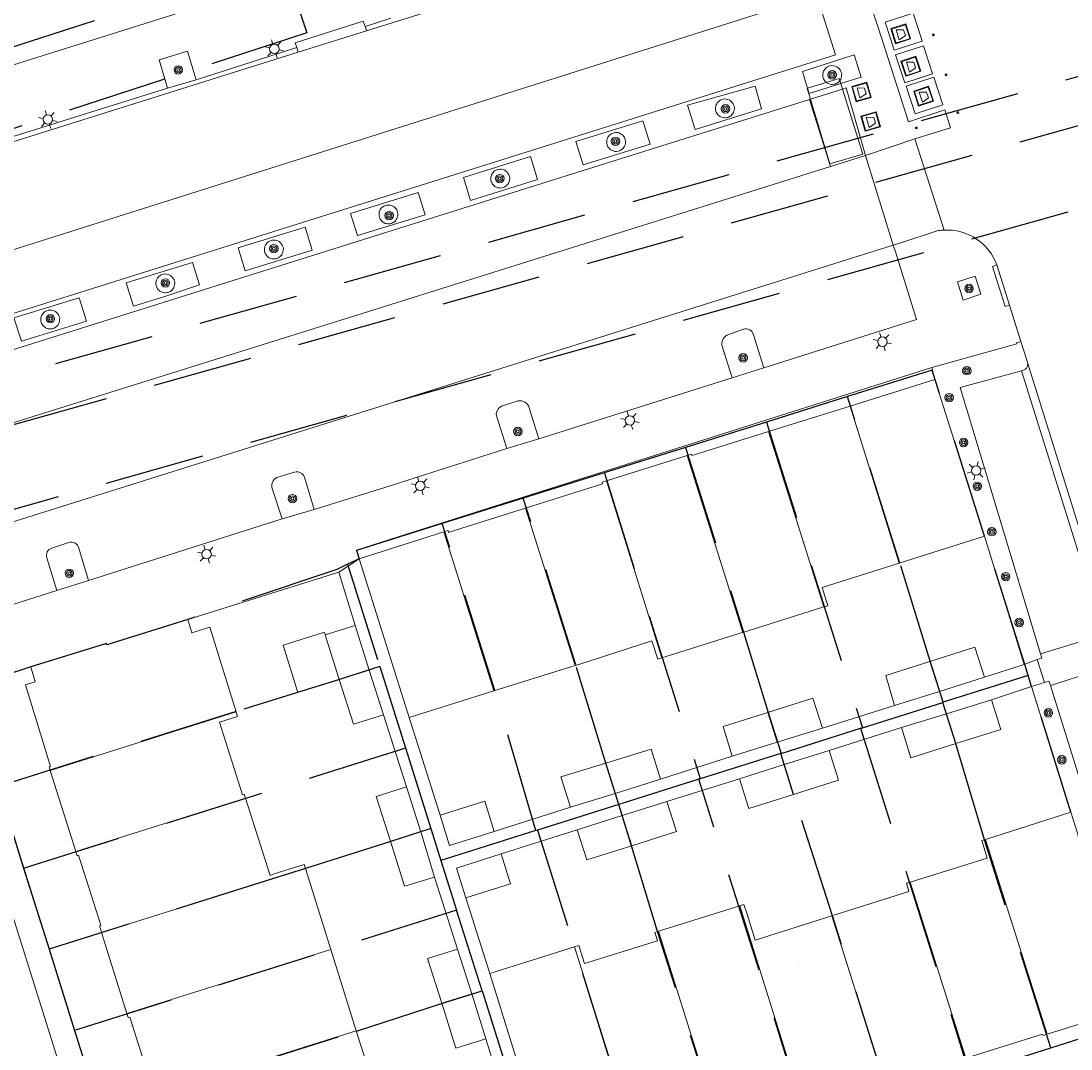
# Model space of a CAD drawing. Header units: metres. Extents: x 89872 to 94585, y 463299 to 469000.
# Tile 158 of 230: x 90868 to 90935, y 465911 to 465976. Entities that reach past the tile are written whole.
import ezdxf
from ezdxf.enums import TextEntityAlignment as Align

# ---------------------------------------------------------------- set-up
doc = ezdxf.new("R2010")
doc.units = ezdxf.units.M
doc.linetypes.add('HIDDEN', pattern=[9.525, 6.35, -3.175])
doc.layers.get('0').update_dxf_attribs({"linetype": 'CONTINUOUS'})
for name, color, linetype, lineweight in [('B-WE-GR-BEPLANTING_CULTUUR-G', 251, 'CONTINUOUS', 13), ('B-WE-GR-BOOM-S', 251, 'CONTINUOUS', 13), ('B-WE-IE-MEUBILAIR_WEGMEUBILAIR_ONDERGRONDSE_CONTAINER-S', 251, 'CONTINUOUS', 13), ('B-WE-IE-MEUBILAIR_WEGMEUBILAIR_PAAL-G', 251, 'CONTINUOUS', 13), ('B-WE-IE-TERREINAFSCHEIDING-G', 251, 'CONTINUOUS', 13), ('B-WE-KL-ET_LS_OV_LICHTMAST-S', 251, 'CONTINUOUS', 13), ('B-WE-OG-TOPOGRAFIE_BEBOUWING-GV', 251, 'CONTINUOUS', 13), ('B-WE-OG-TOPOGRAFIE_BEBOUWING_LUIFEL-GV', 251, 'CONTINUOUS', 13), ('B-WE-OG-TOPOGRAFIE_HUISNUMMER-T25', 251, 'CONTINUOUS', 13), ('B-WE-VH-KANTOPSLUITING_AFVALPLAATS-G', 251, 'CONTINUOUS', 13), ('B-WE-VH-VERHARDING-GV', 251, 'CONTINUOUS', 13), ('Percelen', 10, 'HIDDEN', 25)]:
    doc.layers.add(name, color=color, linetype=linetype, lineweight=lineweight)
doc.styles.get("Standard").update_dxf_attribs({"font": 'isocp.shx'})

# ---------------------------------------------------------------- blocks, each defined once
blk = doc.blocks.new('Q_LICHTMAST')
for points in [[(-0.26, 0.15), (-0.52, 0.3)], [(0, 0.3), (0, 0.6)], [(0.26, 0.15), (0.52, 0.3)], [(-0.26, -0.15), (-0.52, -0.3)], [(0, -0.3), (0, -0.6)], [(0.26, -0.15), (0.52, -0.3)]]:
    blk.add_lwpolyline(points)
blk.add_circle((0, 0), 0.3)
blk = doc.blocks.new('Q_CONTAINER')
for points in [[(-0.5, 0.5), (0.5, 0.5), (0.5, -0.5), (-0.5, -0.5)], [(-0.336, 0.197), (0.331, 0.197), (0.19, -0.251), (-0.196, -0.251)]]:
    blk.add_lwpolyline(points, close=True)
blk.add_lwpolyline([(-0.442, 0.464), (0.438, 0.464, -0.414214), (0.459, 0.442), (0.459, -0.437, -0.414214), (0.438, -0.459), (-0.442, -0.459, -0.414214), (-0.463, -0.437), (-0.463, 0.442), (-0.463, 0.444), (-0.463, 0.446), (-0.463, 0.448), (-0.462, 0.45), (-0.461, 0.451), (-0.46, 0.453), (-0.459, 0.455), (-0.458, 0.456), (-0.457, 0.457), (-0.456, 0.459), (-0.454, 0.46), (-0.453, 0.461), (-0.451, 0.462), (-0.449, 0.462), (-0.447, 0.463), (-0.446, 0.463), (-0.444, 0.464), (-0.442, 0.464)], format="xyb")
blk = doc.blocks.new('Q_AFVAL_APART_PLAATS')
for points in [[(-0.5, 0.5), (0.5, 0.5), (0.5, -0.5), (-0.5, -0.5)], [(-0.336, 0.197), (0.331, 0.197), (0.19, -0.251), (-0.196, -0.251)]]:
    blk.add_lwpolyline(points, close=True)
blk.add_lwpolyline([(-0.442, 0.464), (0.438, 0.464, -0.414214), (0.459, 0.442), (0.459, -0.437, -0.414214), (0.438, -0.459), (-0.442, -0.459, -0.414214), (-0.463, -0.437), (-0.463, 0.442, -0.414214), (-0.442, 0.464)], format="xyb")
blk = doc.blocks.new('Q_PAAL_STEEN')
for points in [[(-0.5, 0.5), (0.5, 0.5), (0.5, -0.5), (-0.5, -0.5)], [(-0.08, 0.33), (0.07, 0.33), (0.07, -0.33), (-0.08, -0.33)]]:
    blk.add_lwpolyline(points, close=True)
blk.add_lwpolyline([(-0.44, 0.46), (0.44, 0.46, -0.414214), (0.46, 0.44), (0.46, -0.44, -0.414214), (0.44, -0.46), (-0.44, -0.46, -0.414214), (-0.46, -0.44), (-0.46, 0.44), (-0.46, 0.44), (-0.46, 0.45), (-0.46, 0.45), (-0.46, 0.45), (-0.46, 0.45), (-0.46, 0.45), (-0.46, 0.45), (-0.46, 0.46), (-0.46, 0.46), (-0.46, 0.46), (-0.45, 0.46), (-0.45, 0.46), (-0.45, 0.46), (-0.45, 0.46), (-0.45, 0.46), (-0.45, 0.46), (-0.44, 0.46), (-0.44, 0.46)], format="xyb")
blk = doc.blocks.new('Q_PAALTJE')
at = {"xscale": 0.1, "yscale": 0.1, "zscale": 0.01}
blk.add_blockref('Q_PAAL_STEEN', (0, 0), dxfattribs=at)
blk = doc.blocks.new('Q_BOOM')
for radius in [0.27, 0.18, 0.09]:
    blk.add_circle((0, 0), radius)

msp = doc.modelspace()

# ---------------------------------------------------------------- linework, layer by layer
at = {"layer": 'B-WE-GR-BEPLANTING_CULTUUR-G'}
for p, q in [((90929.393, 465943.437), (90931.924, 465935.295)), ((90934.895, 465925.905), (90932.398, 465933.889))]:
    msp.add_line(p, q, dxfattribs=at)
at = {"layer": 'B-WE-IE-TERREINAFSCHEIDING-G'}
for p, q in [((90879.284, 465972.44), (90877.474, 465971.919)), ((90926.056, 465954.169), (90926.252, 465953.404))]:
    msp.add_line(p, q, dxfattribs=at)
for points in [[(90919.419, 465973.264), (90919.365, 465973.229), (90919.315, 465973.188), (90919.263, 465973.135), (90919.23, 465973.092), (90919.199, 465973.044), (90919.172, 465972.991), (90919.155, 465972.948), (90919.138, 465972.893), (90919.125, 465972.829), (90919.12, 465972.767), (90919.121, 465972.693), (90919.13, 465972.632), (90919.15, 465972.554), (90919.172, 465972.498), (90919.2, 465972.443), (90919.229, 465972.398), (90919.275, 465972.342), (90919.327, 465972.291), (90919.346, 465972.276)], [(90920.203, 465972.392), (90920.219, 465972.413), (90920.259, 465972.482), (90920.293, 465972.571), (90920.312, 465972.653), (90920.319, 465972.745), (90920.323, 465972.809), (90920.302, 465972.886), (90920.274, 465972.973), (90920.246, 465973.031), (90920.205, 465973.096), (90920.145, 465973.168), (90920.077, 465973.226), (90920.005, 465973.272), (90919.905, 465973.315), (90919.805, 465973.338), (90919.685, 465973.344), (90919.596, 465973.332), (90919.502, 465973.304), (90919.419, 465973.264)], [(90919.346, 465972.276), (90919.381, 465972.249), (90919.419, 465972.225), (90919.471, 465972.198), (90919.527, 465972.176), (90919.591, 465972.158), (90919.662, 465972.147), (90919.741, 465972.145), (90919.84, 465972.157), (90919.904, 465972.174), (90919.977, 465972.203), (90920.04, 465972.237), (90920.12, 465972.298), (90920.168, 465972.346), (90920.203, 465972.392)], [(90912.6, 465971.146), (90912.546, 465971.111), (90912.496, 465971.07), (90912.444, 465971.017), (90912.411, 465970.974), (90912.38, 465970.926), (90912.353, 465970.873), (90912.336, 465970.83), (90912.318, 465970.775), (90912.306, 465970.711), (90912.3, 465970.649), (90912.302, 465970.575), (90912.311, 465970.514), (90912.331, 465970.436), (90912.353, 465970.38), (90912.381, 465970.325), (90912.41, 465970.28), (90912.455, 465970.224), (90912.507, 465970.173), (90912.561, 465970.131), (90912.6, 465970.107), (90912.651, 465970.08), (90912.708, 465970.058), (90912.772, 465970.041), (90912.843, 465970.029), (90912.922, 465970.027), (90913.021, 465970.039), (90913.085, 465970.056), (90913.157, 465970.085), (90913.221, 465970.12), (90913.3, 465970.18), (90913.348, 465970.228), (90913.4, 465970.295), (90913.439, 465970.364), (90913.474, 465970.453), (90913.493, 465970.535), (90913.5, 465970.627), (90913.504, 465970.691), (90913.483, 465970.768), (90913.455, 465970.855), (90913.427, 465970.913), (90913.386, 465970.978), (90913.325, 465971.05), (90913.258, 465971.108), (90913.186, 465971.154), (90913.086, 465971.197), (90912.985, 465971.221), (90912.865, 465971.226), (90912.777, 465971.214), (90912.683, 465971.186), (90912.6, 465971.146)], [(90905.684, 465969.012), (90905.63, 465968.977), (90905.581, 465968.936), (90905.529, 465968.883), (90905.495, 465968.84), (90905.465, 465968.792), (90905.437, 465968.739), (90905.42, 465968.696), (90905.403, 465968.641), (90905.39, 465968.577), (90905.385, 465968.515), (90905.387, 465968.441), (90905.395, 465968.38), (90905.416, 465968.302), (90905.437, 465968.246), (90905.466, 465968.191), (90905.495, 465968.146), (90905.54, 465968.09), (90905.592, 465968.039), (90905.646, 465967.997), (90905.684, 465967.973), (90905.736, 465967.946), (90905.792, 465967.924), (90905.856, 465967.907), (90905.927, 465967.895), (90906.007, 465967.893), (90906.105, 465967.905), (90906.169, 465967.922), (90906.242, 465967.951), (90906.305, 465967.985), (90906.385, 465968.046), (90906.433, 465968.094), (90906.484, 465968.161), (90906.524, 465968.23), (90906.559, 465968.319), (90906.577, 465968.401), (90906.584, 465968.493), (90906.589, 465968.557), (90906.568, 465968.634), (90906.539, 465968.721), (90906.512, 465968.779), (90906.471, 465968.844), (90906.41, 465968.916), (90906.342, 465968.974), (90906.27, 465969.02), (90906.17, 465969.063), (90906.07, 465969.086), (90905.95, 465969.092), (90905.861, 465969.08), (90905.767, 465969.052), (90905.684, 465969.012)], [(90898.32, 465966.686), (90898.266, 465966.65), (90898.216, 465966.61), (90898.164, 465966.556), (90898.13, 465966.513), (90898.1, 465966.466), (90898.073, 465966.412), (90898.055, 465966.37), (90898.038, 465966.314), (90898.026, 465966.25), (90898.02, 465966.189), (90898.022, 465966.115), (90898.031, 465966.053), (90898.051, 465965.976), (90898.073, 465965.92), (90898.101, 465965.865), (90898.13, 465965.819), (90898.175, 465965.763), (90898.227, 465965.712), (90898.281, 465965.671), (90898.32, 465965.646), (90898.371, 465965.62), (90898.427, 465965.598), (90898.491, 465965.58), (90898.563, 465965.569), (90898.642, 465965.566), (90898.74, 465965.578), (90898.804, 465965.595), (90898.877, 465965.624), (90898.94, 465965.659), (90899.02, 465965.719), (90899.068, 465965.767), (90899.12, 465965.834), (90899.159, 465965.903), (90899.194, 465965.992), (90899.213, 465966.074), (90899.22, 465966.166), (90899.224, 465966.23), (90899.203, 465966.307), (90899.174, 465966.395), (90899.147, 465966.452), (90899.106, 465966.518), (90899.045, 465966.589), (90898.977, 465966.648), (90898.906, 465966.694), (90898.806, 465966.737), (90898.705, 465966.76), (90898.585, 465966.765), (90898.497, 465966.753), (90898.402, 465966.725), (90898.32, 465966.686)], [(90891.212, 465964.407), (90891.158, 465964.372), (90891.108, 465964.331), (90891.056, 465964.278), (90891.022, 465964.235), (90890.992, 465964.187), (90890.965, 465964.134), (90890.947, 465964.091), (90890.93, 465964.036), (90890.918, 465963.972), (90890.912, 465963.91), (90890.914, 465963.836), (90890.922, 465963.775), (90890.943, 465963.697), (90890.965, 465963.641), (90890.993, 465963.586), (90891.022, 465963.541), (90891.067, 465963.485), (90891.119, 465963.434), (90891.173, 465963.392), (90891.212, 465963.368), (90891.263, 465963.342), (90891.319, 465963.319), (90891.383, 465963.302), (90891.455, 465963.29), (90891.534, 465963.288), (90891.632, 465963.3), (90891.696, 465963.317), (90891.769, 465963.346), (90891.832, 465963.381), (90891.912, 465963.441), (90891.96, 465963.489), (90892.012, 465963.556), (90892.051, 465963.625), (90892.086, 465963.714), (90892.105, 465963.796), (90892.112, 465963.888), (90892.116, 465963.952), (90892.095, 465964.029), (90892.066, 465964.116), (90892.039, 465964.174), (90891.998, 465964.239), (90891.937, 465964.311), (90891.869, 465964.369), (90891.798, 465964.415), (90891.698, 465964.458), (90891.597, 465964.482), (90891.477, 465964.487), (90891.389, 465964.475), (90891.294, 465964.447), (90891.212, 465964.407)], [(90883.927, 465962.177), (90883.873, 465962.142), (90883.823, 465962.101), (90883.771, 465962.047), (90883.738, 465962.005), (90883.707, 465961.957), (90883.68, 465961.904), (90883.663, 465961.861), (90883.646, 465961.805), (90883.633, 465961.741), (90883.628, 465961.68), (90883.629, 465961.606), (90883.638, 465961.544), (90883.658, 465961.467), (90883.68, 465961.411), (90883.708, 465961.356), (90883.737, 465961.311), (90883.783, 465961.254), (90883.835, 465961.204), (90883.889, 465961.162), (90883.927, 465961.138), (90883.979, 465961.111), (90884.035, 465961.089), (90884.099, 465961.071), (90884.17, 465961.06), (90884.249, 465961.058), (90884.348, 465961.07), (90884.412, 465961.086), (90884.485, 465961.115), (90884.548, 465961.15), (90884.628, 465961.211), (90884.676, 465961.259), (90884.727, 465961.326), (90884.767, 465961.395), (90884.802, 465961.484), (90884.82, 465961.566), (90884.827, 465961.657), (90884.831, 465961.722), (90884.81, 465961.799), (90884.782, 465961.886), (90884.754, 465961.944), (90884.713, 465962.009), (90884.653, 465962.08), (90884.585, 465962.139), (90884.513, 465962.185), (90884.413, 465962.228), (90884.313, 465962.251), (90884.193, 465962.256), (90884.104, 465962.245), (90884.01, 465962.217), (90883.927, 465962.177)], [(90877.028, 465960.027), (90876.974, 465959.992), (90876.924, 465959.951), (90876.872, 465959.897), (90876.839, 465959.855), (90876.808, 465959.807), (90876.781, 465959.754), (90876.763, 465959.711), (90876.746, 465959.655), (90876.734, 465959.591), (90876.728, 465959.53), (90876.73, 465959.456), (90876.739, 465959.394), (90876.759, 465959.317), (90876.781, 465959.261), (90876.809, 465959.206), (90876.838, 465959.161), (90876.883, 465959.104), (90876.935, 465959.054), (90876.989, 465959.012), (90877.028, 465958.988), (90877.079, 465958.961), (90877.135, 465958.939), (90877.199, 465958.921), (90877.271, 465958.91), (90877.35, 465958.908), (90877.448, 465958.92), (90877.512, 465958.936), (90877.585, 465958.965), (90877.649, 465959), (90877.728, 465959.06), (90877.776, 465959.109), (90877.828, 465959.176), (90877.867, 465959.245), (90877.902, 465959.334), (90877.921, 465959.416), (90877.928, 465959.507), (90877.932, 465959.571), (90877.911, 465959.648), (90877.882, 465959.736), (90877.855, 465959.794), (90877.814, 465959.859), (90877.753, 465959.93), (90877.685, 465959.989), (90877.614, 465960.035), (90877.514, 465960.078), (90877.413, 465960.101), (90877.293, 465960.106), (90877.205, 465960.095), (90877.11, 465960.067), (90877.028, 465960.027)], [(90869.711, 465957.732), (90869.657, 465957.697), (90869.607, 465957.656), (90869.555, 465957.603), (90869.522, 465957.56), (90869.491, 465957.512), (90869.464, 465957.459), (90869.447, 465957.416), (90869.43, 465957.361), (90869.417, 465957.297), (90869.412, 465957.236), (90869.413, 465957.162), (90869.422, 465957.1), (90869.442, 465957.022), (90869.464, 465956.966), (90869.492, 465956.912), (90869.521, 465956.866), (90869.567, 465956.81), (90869.619, 465956.759), (90869.673, 465956.717), (90869.711, 465956.693), (90869.763, 465956.667), (90869.819, 465956.645), (90869.883, 465956.627), (90869.954, 465956.616), (90870.033, 465956.613), (90870.132, 465956.625), (90870.196, 465956.642), (90870.269, 465956.671), (90870.332, 465956.706), (90870.412, 465956.766), (90870.46, 465956.814), (90870.511, 465956.881), (90870.551, 465956.95), (90870.586, 465957.039), (90870.604, 465957.121), (90870.611, 465957.213), (90870.615, 465957.277), (90870.594, 465957.354), (90870.566, 465957.442), (90870.538, 465957.499), (90870.497, 465957.565), (90870.437, 465957.636), (90870.369, 465957.695), (90870.297, 465957.74), (90870.197, 465957.783), (90870.097, 465957.807), (90869.977, 465957.812), (90869.888, 465957.8), (90869.794, 465957.772), (90869.711, 465957.732)]]:
    msp.add_lwpolyline(points, dxfattribs=at)
at = {"layer": 'B-WE-OG-TOPOGRAFIE_BEBOUWING-GV'}
for p, q in [((90926.252, 465953.404), (90920.857, 465951.714)), ((90929.393, 465943.437), (90926.252, 465953.404)), ((90920.857, 465951.714), (90915.68, 465950.092)), ((90923.973, 465941.727), (90920.857, 465951.714)), ((90919.185, 465938.949), (90915.68, 465950.092)), ((90910.497, 465948.572), (90905.37, 465946.957)), ((90914.034, 465937.328), (90910.497, 465948.572)), ((90908.88, 465935.707), (90905.37, 465946.957)), ((90903.373, 465935.229), (90900.227, 465945.231)), ((90895.043, 465943.714), (90889.642, 465942.005)), ((90898.22, 465933.615), (90895.043, 465943.714)), ((90923.973, 465941.727), (90929.393, 465943.437)), ((90889.642, 465942.005), (90892.821, 465931.922)), ((90914.034, 465937.328), (90919.185, 465938.949)), ((90889.403, 465937.77), (90887.494, 465937.173)), ((90890.291, 465934.932), (90889.403, 465937.77)), ((90926.533, 465933.586), (90925.934, 465935.49)), ((90888.382, 465934.335), (90890.291, 465934.932)), ((90891.198, 465932.086), (90890.291, 465934.932)), ((90926.533, 465933.586), (90929.397, 465934.494)), ((90892.821, 465931.922), (90898.22, 465933.615)), ((90923.687, 465932.684), (90926.533, 465933.586)), ((90929.841, 465933.051), (90926.98, 465932.165)), ((90870.014, 465928.563), (90881.833, 465932.281)), ((90916.228, 465930.353), (90915.633, 465932.247)), ((90926.98, 465932.165), (90924.123, 465931.281)), ((90927.578, 465930.263), (90926.98, 465932.165)), ((90916.228, 465930.353), (90919.097, 465931.242)), ((90913.368, 465929.466), (90916.228, 465930.353)), ((90919.525, 465929.831), (90916.675, 465928.934)), ((90905.928, 465927.106), (90905.324, 465929.026)), ((90916.675, 465928.934), (90913.817, 465928.035)), ((90917.27, 465927.04), (90916.675, 465928.934)), ((90870.014, 465928.563), (90871.637, 465923.411)), ((90893.563, 465924.658), (90892.659, 465927.519)), ((90905.928, 465927.106), (90908.8, 465927.998)), ((90871.637, 465923.411), (90882.418, 465926.804)), ((90903.074, 465926.219), (90905.928, 465927.106)), ((90909.214, 465926.594), (90906.372, 465925.696)), ((90894.792, 465925.72), (90895.395, 465923.795)), ((90906.372, 465925.696), (90903.509, 465924.791)), ((90906.974, 465923.781), (90906.372, 465925.696)), ((90934.895, 465925.905), (90929.47, 465924.183)), ((90937.268, 465918.377), (90934.895, 465925.905)), ((90891.652, 465924.068), (90893.563, 465924.658)), ((90894.449, 465921.79), (90893.563, 465924.658)), ((90895.395, 465923.795), (90898.234, 465924.684)), ((90933.391, 465911.798), (90929.47, 465924.183)), ((90898.673, 465923.267), (90895.833, 465922.363)), ((90873.281, 465918.265), (90886.235, 465922.338)), ((90887.856, 465917.181), (90886.235, 465922.338)), ((90895.833, 465922.363), (90896.435, 465920.473)), ((90928.208, 465910.277), (90924.685, 465921.468)), ((90913.845, 465919.959), (90908.687, 465918.348)), ((90917.74, 465907.563), (90913.845, 465919.959)), ((90922.892, 465909.181), (90919.703, 465919.324)), ((90873.281, 465918.265), (90874.89, 465913.118)), ((90908.687, 465918.348), (90912.557, 465906.045)), ((90874.89, 465913.118), (90887.856, 465917.181)), ((90889.47, 465912.026), (90887.856, 465917.181)), ((90896.817, 465914.362), (90895.908, 465917.199)), ((90903.348, 465917.351), (90897.961, 465915.654)), ((90903.348, 465917.351), (90907.205, 465905.063)), ((90897.961, 465915.654), (90901.794, 465903.368)), ((90894.907, 465913.768), (90896.817, 465914.362)), ((90897.705, 465911.504), (90896.817, 465914.362)), ((90933.391, 465911.798), (90938.789, 465913.517)), ((90876.519, 465907.955), (90889.47, 465912.026))]:
    msp.add_line(p, q, dxfattribs=at)
for points in [[(90915.68, 465950.092), (90911.211, 465948.691), (90910.801, 465948.563), (90910.771, 465948.658), (90910.497, 465948.572)], [(90905.37, 465946.957), (90905.087, 465946.868), (90905.117, 465946.773), (90900.227, 465945.231)], [(90900.227, 465945.231), (90895.767, 465943.825), (90895.338, 465943.69), (90895.307, 465943.797), (90895.043, 465943.714)], [(90919.185, 465938.949), (90919.434, 465939.027), (90919.08, 465940.183), (90923.973, 465941.727)], [(90878.754, 465938.148), (90873.618, 465936.536), (90873.587, 465936.634), (90868.785, 465935.15)], [(90881.833, 465932.281), (90880.154, 465937.655), (90879.005, 465937.31), (90878.754, 465938.148)], [(90903.373, 465935.229), (90903.613, 465935.302), (90908.262, 465936.792), (90908.628, 465935.628), (90908.88, 465935.707)], [(90908.88, 465935.707), (90913.933, 465937.297), (90914.034, 465937.328)], [(90929.397, 465934.494), (90928.789, 465936.4), (90925.934, 465935.49)], [(90925.934, 465935.49), (90923.119, 465934.592), (90923.687, 465932.684)], [(90868.785, 465935.15), (90869.065, 465934.195), (90868.449, 465933.997), (90870.04, 465928.811), (90869.945, 465928.782), (90870.014, 465928.563)], [(90898.22, 465933.615), (90903.113, 465935.149), (90903.373, 465935.229)], [(90888.382, 465934.335), (90889.296, 465931.5), (90891.198, 465932.086)], [(90919.097, 465931.242), (90918.494, 465933.151), (90915.633, 465932.247)], [(90927.578, 465930.263), (90930.433, 465931.154), (90929.841, 465933.051)], [(90882.418, 465926.804), (90882.338, 465927.054), (90882.245, 465927.021), (90880.767, 465931.635), (90881.922, 465931.996), (90881.833, 465932.281)], [(90915.633, 465932.247), (90912.785, 465931.348), (90913.368, 465929.466)], [(90924.123, 465931.281), (90924.715, 465929.369), (90927.578, 465930.263)], [(90908.8, 465927.998), (90908.214, 465929.911), (90905.324, 465929.026)], [(90917.27, 465927.04), (90920.12, 465927.934), (90919.525, 465929.831)], [(90905.324, 465929.026), (90902.473, 465928.152), (90903.074, 465926.219)], [(90892.659, 465927.519), (90890.737, 465926.905), (90891.652, 465924.068)], [(90913.817, 465928.035), (90914.371, 465926.273), (90914.412, 465926.144), (90917.27, 465927.04)], [(90886.235, 465922.338), (90886.158, 465922.583), (90884.19, 465921.961), (90883.985, 465921.896), (90882.418, 465926.804)], [(90898.234, 465924.684), (90897.642, 465926.6), (90894.792, 465925.72)], [(90906.974, 465923.781), (90909.818, 465924.676), (90909.214, 465926.594)], [(90903.509, 465924.791), (90904.113, 465922.879), (90906.974, 465923.781)], [(90891.652, 465924.068), (90892.538, 465921.2), (90894.449, 465921.79)], [(90929.47, 465924.183), (90929.232, 465924.108), (90929.577, 465922.983), (90924.685, 465921.468)], [(90871.637, 465923.411), (90871.721, 465923.145), (90871.817, 465923.175), (90872.495, 465921.058), (90873.235, 465918.723), (90873.147, 465918.695), (90873.221, 465918.459), (90873.281, 465918.265)], [(90896.435, 465920.473), (90899.268, 465921.354), (90898.673, 465923.267)], [(90924.685, 465921.468), (90924.442, 465921.393), (90924.596, 465920.877), (90919.703, 465919.324)], [(90919.703, 465919.324), (90914.814, 465917.773), (90914.283, 465919.49), (90914.112, 465920.042), (90913.845, 465919.959)], [(90908.687, 465918.348), (90908.445, 465918.273), (90908.611, 465917.735), (90903.969, 465916.299), (90903.616, 465917.435), (90903.348, 465917.351)], [(90895.908, 465917.199), (90894.001, 465916.609), (90894.907, 465913.768)], [(90894.907, 465913.768), (90895.795, 465910.911), (90897.705, 465911.504)], [(90874.89, 465913.118), (90874.97, 465912.862), (90875.075, 465912.895), (90876.415, 465908.671), (90876.48, 465908.467), (90876.371, 465908.425), (90876.519, 465907.955)], [(90891.088, 465906.884), (90891.04, 465907.036), (90889.47, 465912.026)], [(90928.208, 465910.277), (90933.079, 465911.812), (90933.122, 465911.712), (90933.391, 465911.798)]]:
    msp.add_lwpolyline(points, dxfattribs=at)
at = {"layer": 'B-WE-OG-TOPOGRAFIE_BEBOUWING_LUIFEL-GV'}
for p, q in [((90919.346, 465972.276), (90918.157, 465971.904)), ((90920.263, 465972.202), (90920.203, 465972.392)), ((90920.371, 465971.855), (90920.263, 465972.202)), ((90921.661, 465967.728), (90920.371, 465971.855)), ((90887.494, 465937.173), (90888.382, 465934.335)), ((90885.757, 465933.514), (90888.382, 465934.335))]:
    msp.add_line(p, q, dxfattribs=at)
for points in [[(90920.203, 465972.392), (90920.16, 465972.531), (90919.346, 465972.276)], [(90918.157, 465971.904), (90918.13, 465971.896), (90918.333, 465971.214)], [(90918.333, 465971.214), (90919.56, 465967.103), (90921.661, 465967.728)], [(90887.494, 465937.173), (90887.441, 465937.341), (90884.817, 465936.52), (90885.757, 465933.514)]]:
    msp.add_lwpolyline(points, dxfattribs=at)
at = {"layer": 'B-WE-VH-VERHARDING-GV'}
for p, q in [((90852.12, 465956.726), (90921.682, 465978.752)), ((90921.957, 465977.881), (90922.934, 465974.845)), ((90891.667, 465976.363), (90890.031, 465975.836)), ((90890.119, 465975.554), (90885.765, 465974.193)), ((90890.031, 465975.836), (90890.119, 465975.554)), ((90885.681, 465974.491), (90879.284, 465972.44)), ((90885.765, 465974.193), (90885.681, 465974.491)), ((90924.331, 465972.24), (90926.101, 465972.825)), ((90926.762, 465970.854), (90926.177, 465972.617)), ((90877.474, 465971.919), (90864.166, 465967.751)), ((90918.333, 465971.214), (90920.371, 465971.855)), ((90918.275, 465971.196), (90918.333, 465971.214)), ((90919.613, 465966.933), (90918.275, 465971.196)), ((90924.98, 465968.689), (90921.836, 465967.629)), ((90926.837, 465962.896), (90924.98, 465968.689)), ((90921.836, 465967.629), (90919.613, 465966.933)), ((90921.836, 465967.629), (90923.601, 465961.939)), ((90852.269, 465939.529), (90923.601, 465961.939)), ((90930.993, 465958.133), (90930.188, 465960.69)), ((90930.705, 465958.049), (90930.993, 465958.133)), ((90930.993, 465958.133), (90931.709, 465955.821)), ((90931.709, 465955.821), (90931.424, 465955.729)), ((90932.112, 465954.57), (90931.709, 465955.821)), ((90913.356, 465953.511), (90915.368, 465954.15)), ((90932.14, 465954.478), (90932.112, 465954.57)), ((90937.601, 465936.916), (90932.14, 465954.478)), ((90913.356, 465953.511), (90901.065, 465949.639)), ((90931.754, 465953.948), (90936.989, 465937.207)), ((90899.04, 465949.014), (90901.065, 465949.639)), ((90884.762, 465944.549), (90886.784, 465945.143)), ((90884.762, 465944.549), (90872.45, 465940.62)), ((90888.351, 465941.149), (90889.642, 465942.005)), ((90888.351, 465941.149), (90878.754, 465938.148)), ((90889.403, 465937.77), (90888.351, 465941.149)), ((90870.435, 465940.003), (90872.45, 465940.62)), ((90870.435, 465940.003), (90858.175, 465936.121)), ((90936.989, 465937.207), (90932.951, 465935.975)), ((90931.924, 465935.295), (90932.751, 465935.6)), ((90933.217, 465934.142), (90932.751, 465935.6)), ((90868.785, 465935.15), (90864.715, 465933.892)), ((90929.397, 465934.494), (90931.924, 465935.295)), ((90937.593, 465935.243), (90933.592, 465933.948)), ((90933.217, 465934.142), (90932.398, 465933.889)), ((90864.715, 465933.892), (90876.791, 465895.441)), ((90932.398, 465933.889), (90929.841, 465933.051)), ((90892.659, 465927.519), (90891.198, 465932.086)), ((90919.097, 465931.242), (90923.687, 465932.684)), ((90892.821, 465931.922), (90894.792, 465925.72)), ((90924.123, 465931.281), (90919.525, 465929.831)), ((90908.8, 465927.998), (90913.368, 465929.466)), ((90913.817, 465928.035), (90909.214, 465926.594)), ((90898.234, 465924.684), (90903.074, 465926.219)), ((90903.509, 465924.791), (90898.673, 465923.267)), ((90895.908, 465917.199), (90894.449, 465921.79)), ((90896.435, 465920.473), (90897.961, 465915.654)), ((90898.43, 465909.165), (90897.705, 465911.504))]:
    msp.add_line(p, q, dxfattribs=at)
for points in [[(90890.119, 465975.554), (90903.518, 465979.742), (90905.912, 465980.461), (90907.737, 465981.075), (90916.893, 465983.953)], [(90838.319, 465964.183), (90881.582, 465977.774), (90881.185, 465978.899)], [(90853.266, 465953.093), (90901.746, 465968.312), (90919.938, 465974.025), (90919.005, 465976.975), (90921.957, 465977.881)], [(90885.681, 465974.491), (90885.588, 465974.795), (90889.911, 465976.161), (90890.031, 465975.836)], [(90925.218, 465975.58), (90924.871, 465976.686), (90923.096, 465976.114), (90923.442, 465975.009)], [(90923.442, 465975.009), (90923.659, 465974.318), (90925.434, 465974.89), (90925.218, 465975.58)], [(90922.934, 465974.845), (90924.57, 465969.764), (90926.874, 465970.534), (90927.231, 465969.394), (90924.98, 465968.689)], [(90845.431, 465961.301), (90845.361, 465961.517), (90885.765, 465974.193)], [(90879.284, 465972.44), (90878.731, 465974.262), (90876.93, 465973.71), (90877.474, 465971.919)], [(90926.101, 465972.825), (90925.518, 465974.604), (90923.748, 465974.019), (90924.331, 465972.24)], [(90921.114, 465974.02), (90917.822, 465972.968), (90918.157, 465971.904)], [(90920.263, 465972.202), (90921.556, 465972.615), (90921.114, 465974.02)], [(90918.157, 465971.904), (90918.264, 465971.563), (90919.005, 465971.8), (90920.263, 465972.202)], [(90926.177, 465972.617), (90924.415, 465972.041), (90925, 465970.278), (90926.762, 465970.854)], [(90915.227, 465970.589), (90914.82, 465972.041), (90910.529, 465970.838), (90911.014, 465969.278), (90915.227, 465970.589)], [(90920.371, 465971.855), (90920.611, 465971.93), (90921.836, 465967.629)], [(90853.925, 465950.994), (90889.924, 465962.295), (90902.405, 465966.213), (90918.275, 465971.196)], [(90903.889, 465967.034), (90908.154, 465968.35), (90907.676, 465969.827), (90903.432, 465968.515), (90903.889, 465967.034)], [(90896.284, 465966.233), (90896.737, 465964.777), (90900.992, 465966.118), (90900.539, 465967.574), (90896.284, 465966.233)], [(90919.613, 465966.933), (90891.257, 465958.049), (90855.244, 465946.78), (90853.925, 465950.994)], [(90893.393, 465965.283), (90889.101, 465963.952), (90889.55, 465962.542), (90893.842, 465963.873), (90893.393, 465965.283)], [(90881.96, 465961.758), (90882.414, 465960.311), (90886.673, 465961.628), (90886.219, 465963.075), (90881.96, 465961.758)], [(90923.601, 465961.939), (90924.078, 465962.089), (90926.383, 465962.844), (90926.473, 465962.859), (90926.564, 465962.872), (90926.654, 465962.883), (90926.745, 465962.891), (90926.837, 465962.896)], [(90926.837, 465962.896), (90927.105, 465962.899), (90927.372, 465962.88), (90927.637, 465962.84), (90927.898, 465962.779), (90928.154, 465962.698), (90928.402, 465962.598), (90928.642, 465962.478), (90928.872, 465962.339), (90929.09, 465962.183), (90929.295, 465962.01), (90929.485, 465961.822), (90929.661, 465961.619), (90929.82, 465961.403), (90929.961, 465961.175), (90930.084, 465960.937), (90930.188, 465960.69)], [(90923.601, 465961.939), (90923.755, 465961.443), (90925.076, 465957.207), (90915.368, 465954.15)], [(90874.848, 465959.535), (90875.314, 465958.056), (90877.372, 465958.691), (90879.504, 465959.421), (90879.059, 465960.834), (90874.848, 465959.535)], [(90930.188, 465960.69), (90929.907, 465960.585), (90930.705, 465958.049)], [(90927.68, 465959.601), (90928.04, 465958.445), (90929.177, 465958.816), (90928.817, 465959.972), (90927.68, 465959.601)], [(90867.708, 465957.32), (90868.18, 465955.83), (90872.328, 465957.102), (90871.856, 465958.592), (90867.708, 465957.32)], [(90915.368, 465954.15), (90914.711, 465956.236), (90914.681, 465956.335), (90914.631, 465956.425), (90914.562, 465956.502), (90914.478, 465956.562), (90914.383, 465956.602), (90914.281, 465956.62), (90914.178, 465956.616), (90914.078, 465956.589), (90913.016, 465956.216), (90912.928, 465956.154), (90912.852, 465956.078), (90912.79, 465955.991), (90912.744, 465955.893), (90912.715, 465955.789), (90912.705, 465955.682), (90912.714, 465955.575), (90913.356, 465953.511)], [(90931.424, 465955.729), (90931.451, 465955.675), (90926.056, 465954.169)], [(90926.056, 465954.169), (90892.602, 465943.551), (90889.476, 465942.559), (90889.642, 465942.005)], [(90931.754, 465953.948), (90931.844, 465953.968), (90931.929, 465954.006), (90932.003, 465954.061), (90932.065, 465954.13), (90932.111, 465954.21), (90932.14, 465954.298), (90932.149, 465954.39), (90932.14, 465954.478)], [(90932.951, 465935.975), (90927.855, 465952.892), (90931.754, 465953.948)], [(90901.065, 465949.639), (90900.412, 465951.733), (90900.351, 465951.823), (90900.275, 465951.901), (90900.187, 465951.965), (90900.089, 465952.012), (90899.985, 465952.043), (90899.877, 465952.055), (90899.768, 465952.048), (90898.702, 465951.698), (90898.611, 465951.647), (90898.53, 465951.58), (90898.464, 465951.499), (90898.414, 465951.408), (90898.381, 465951.308), (90898.368, 465951.204), (90898.374, 465951.1), (90899.04, 465949.014)], [(90899.04, 465949.014), (90891.618, 465946.65), (90886.784, 465945.143)], [(90886.784, 465945.143), (90886.171, 465947.189), (90886.132, 465947.278), (90886.077, 465947.358), (90886.008, 465947.426), (90885.928, 465947.48), (90885.838, 465947.517), (90885.743, 465947.537), (90885.646, 465947.539), (90885.551, 465947.522), (90884.408, 465947.184), (90884.32, 465947.12), (90884.243, 465947.043), (90884.181, 465946.953), (90884.135, 465946.854), (90884.107, 465946.749), (90884.097, 465946.641), (90884.105, 465946.532), (90884.762, 465944.549)], [(90872.45, 465940.62), (90871.827, 465942.683), (90871.796, 465942.78), (90871.745, 465942.867), (90871.677, 465942.942), (90871.594, 465943.001), (90871.501, 465943.041), (90871.401, 465943.06), (90871.3, 465943.058), (90871.201, 465943.034), (90870.117, 465942.692), (90870.028, 465942.652), (90869.948, 465942.597), (90869.881, 465942.526), (90869.828, 465942.445), (90869.792, 465942.354), (90869.774, 465942.259), (90869.775, 465942.161), (90869.794, 465942.066), (90870.435, 465940.003)], [(90932.751, 465935.6), (90933.039, 465935.688), (90932.951, 465935.975)], [(90933.592, 465933.948), (90933.5, 465934.233), (90933.217, 465934.142)], [(90942.054, 465920.943), (90938.083, 465919.578), (90933.592, 465933.948)], [(90872.431, 465897.483), (90874.138, 465898.567), (90863.232, 465933.275)], [(90901.794, 465903.368), (90902.112, 465902.4), (90912.608, 465905.696), (90912.807, 465905.066), (90928.263, 465909.932), (90928.471, 465909.311), (90939.061, 465912.659)]]:
    msp.add_lwpolyline(points, dxfattribs=at)
at = {"layer": 'Percelen'}
for p, q in [((90872.797, 465976.195), (90838.162, 465964.99)), ((90920.694, 465952.311), (90915.54, 465950.698)), ((90915.54, 465950.698), (90910.387, 465949.086)), ((90915.54, 465950.698), (90921.638, 465931.274)), ((90910.387, 465949.086), (90905.233, 465947.473)), ((90905.233, 465947.473), (90900.079, 465945.86)), ((90900.079, 465945.86), (90894.924, 465944.247)), ((90888.917, 465941.664), (90890.968, 465935.157)), ((90890.968, 465935.157), (90892.595, 465929.998)), ((90932.178, 465934.593), (90926.779, 465932.893)), ((90921.638, 465931.274), (90926.76, 465932.887)), ((90926.76, 465932.887), (90926.779, 465932.893)), ((90916.469, 465929.646), (90921.523, 465931.238)), ((90921.523, 465931.238), (90921.638, 465931.274)), ((90921.523, 465931.238), (90928.221, 465910.013)), ((90868.322, 465922.363), (90892.595, 465929.998)), ((90892.595, 465929.998), (90894.213, 465924.865)), ((90916.449, 465929.64), (90911.336, 465928.03)), ((90916.469, 465929.646), (90916.449, 465929.64)), ((90866.696, 465927.543), (90868.322, 465922.363)), ((90911.245, 465928.001), (90906.148, 465926.397)), ((90911.336, 465928.03), (90911.245, 465928.001)), ((90917.929, 465906.782), (90911.245, 465928.001)), ((90906.148, 465926.397), (90900.995, 465924.774)), ((90894.213, 465924.865), (90894.852, 465922.839)), ((90900.874, 465924.736), (90894.852, 465922.839)), ((90900.995, 465924.774), (90900.874, 465924.736)), ((90900.995, 465924.774), (90907.476, 465904.097)), ((90894.852, 465922.839), (90895.848, 465919.678)), ((90868.322, 465922.363), (90869.942, 465917.201)), ((90895.848, 465919.678), (90871.562, 465912.039)), ((90897.462, 465914.559), (90895.848, 465919.678)), ((90869.942, 465917.201), (90871.562, 465912.039)), ((90897.462, 465914.559), (90899.097, 465909.371)), ((90871.562, 465912.039), (90873.183, 465906.877)), ((90933.61, 465910.936), (90939.061, 465912.659))]:
    msp.add_line(p, q, dxfattribs=at)
for points in [[(90843.453, 465946.833), (90846.447, 465947.648), (90844.993, 465952.388), (90852.036, 465949.26), (91019.71, 465996.346)], [(91020.285, 465993.392), (90853.591, 465946.552), (90848.659, 465939.989)], [(90848.659, 465939.989), (90850.149, 465935.193), (90855.261, 465941.654), (91021.247, 465988.459)], [(90884.777, 465980.071), (90886.326, 465975.436), (90839.717, 465960.203)], [(90932.178, 465934.593), (90931.958, 465935.299), (90929.393, 465943.437), (90926.067, 465953.992), (90920.694, 465952.311)], [(90926.779, 465932.893), (90925.949, 465935.494), (90924.016, 465941.74), (90920.694, 465952.311)], [(90910.387, 465949.086), (90914.082, 465937.344), (90915.646, 465932.251), (90916.469, 465929.646)], [(90905.233, 465947.473), (90905.238, 465947.459), (90911.336, 465928.03)], [(90906.148, 465926.397), (90905.341, 465929.031), (90903.417, 465935.264), (90900.079, 465945.86)], [(90894.924, 465944.247), (90889.473, 465942.541), (90889.642, 465942.005), (90888.917, 465941.664)], [(90900.874, 465924.736), (90898.278, 465933.634), (90894.924, 465944.247)], [(90888.917, 465941.664), (90888.228, 465941.339), (90878.754, 465938.148), (90873.618, 465936.536), (90873.587, 465936.634), (90868.785, 465935.15), (90864.732, 465933.799), (90866.696, 465927.543)], [(90890.968, 465935.157), (90888.394, 465934.34), (90881.828, 465932.303), (90866.696, 465927.543)], [(90937.266, 465918.385), (90934.895, 465925.905), (90932.398, 465933.889), (90932.178, 465934.593)], [(90933.61, 465910.936), (90929.399, 465924.161), (90927.579, 465930.263), (90926.76, 465932.887)], [(90923.15, 465908.421), (90919.731, 465919.333), (90917.265, 465927.039), (90916.449, 465929.64)], [(90912.64, 465905.676), (90908.62, 465918.328), (90906.965, 465923.777), (90906.148, 465926.397)], [(90894.213, 465924.865), (90891.656, 465924.057), (90886.238, 465922.327), (90884.068, 465921.645), (90869.942, 465917.201)], [(90873.183, 465906.877), (90889.477, 465912.003), (90894.88, 465913.757), (90897.462, 465914.559)], [(90928.221, 465910.013), (90928.445, 465909.304), (90933.61, 465910.936)]]:
    msp.add_lwpolyline(points, dxfattribs=at)

# ---------------------------------------------------------------- block references
at = {"layer": 'B-WE-GR-BOOM-S'}
for p, rotation in [((90878.151, 465973.069), 106.8837060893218), ((90919.714, 465972.754), 17.37009412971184), ((90912.938, 465970.602), 52.18426738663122), ((90905.945, 465968.535), 45.54565759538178), ((90898.588, 465966.162), 104.5602756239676), ((90891.554, 465963.815), 36.86989764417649), ((90884.229, 465961.716), 177.6140559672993), ((90877.331, 465959.535), 177.6140559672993), ((90928.419, 465959.185), 107.2975644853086), ((90870.023, 465957.262), 166.5042667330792), ((90914.058, 465954.776), 17.61955832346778), ((90928.277, 465953.957), 15.59693529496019), ((90927.151, 465952.248), 107.491722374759), ((90899.739, 465950.099), 17.15242174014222), ((90928.073, 465949.397), 107.491722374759), ((90928.942, 465946.618), 107.491722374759), ((90885.415, 465945.83), 108.3308694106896), ((90929.869, 465943.731), 107.491722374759), ((90871.226, 465941.089), 17.02477013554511), ((90930.747, 465940.875), 107.2682375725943), ((90931.605, 465937.966), 107.2682375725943), ((90933.46, 465932.22), 107.3670994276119), ((90934.319, 465929.239), 107.3670994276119)]:
    msp.add_blockref('Q_BOOM', p, dxfattribs=dict(at, rotation=rotation))
at = {"layer": 'B-WE-IE-MEUBILAIR_WEGMEUBILAIR_ONDERGRONDSE_CONTAINER-S', "rotation": 105.8978796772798}
for p in [(90921.582, 465971.668), (90922.167, 465969.798)]:
    msp.add_blockref('Q_CONTAINER', p, dxfattribs=at)
at = {"layer": 'B-WE-IE-MEUBILAIR_WEGMEUBILAIR_PAAL-G'}
for p, rotation in [((90926.155, 465975.302), 17.84583699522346), ((90926.954, 465972.767), 108.3569158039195), ((90927.704, 465970.359), 107.3883591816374), ((90925.062, 465969.383), 18.479699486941)]:
    msp.add_blockref('Q_PAALTJE', p, dxfattribs=dict(at, rotation=rotation))
at = {"layer": 'B-WE-KL-ET_LS_OV_LICHTMAST-S'}
for p, rotation in [((90884.259, 465974.406), 17.77683963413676), ((90869.864, 465969.926), 17.39029895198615), ((90922.913, 465955.804), 17.47895061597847), ((90906.86, 465950.798), 17.4858479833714), ((90928.864, 465947.614), 106.7641631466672), ((90893.538, 465946.644), 17.66732901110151), ((90879.955, 465942.296), 17.69890013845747)]:
    msp.add_blockref('Q_LICHTMAST', p, dxfattribs=dict(at, rotation=rotation))
at = {"layer": 'B-WE-VH-KANTOPSLUITING_AFVALPLAATS-G'}
for p, rotation in [((90924.074, 465975.364), 107.3864951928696), ((90924.723, 465973.303), 108.1446010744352), ((90925.531, 465971.405), 108.3569158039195)]:
    msp.add_blockref('Q_AFVAL_APART_PLAATS', p, dxfattribs=dict(at, rotation=rotation))

# ---------------------------------------------------------------- texts
at = {"layer": 'B-WE-OG-TOPOGRAFIE_HUISNUMMER-T25'}
for s, rotation, p in [('15', 17.4, (90924.391, 465950.201)), ('17', 17.4, (90919.276, 465948.599)), ('19', 17.4, (90913.81, 465946.886)), ('21', 17.5, (90908.908, 465945.45)), ('23', 17.5, (90903.316, 465943.584)), ('25', 17.5, (90898.201, 465941.971)), ('27', 17.6, (90893.268, 465940.53)), ('27', 17.1, (90871.571, 465932.345)), ('29', 17.5, (90873.267, 465926.557)), ('4', 17.6, (90933.092, 465922.71)), ('31', 17.8, (90874.984, 465921.484)), ('6', 17.2, (90928.125, 465919.916)), ('8', 17.6, (90922.8, 465917.684)), ('12', 17.3, (90912.135, 465916.806)), ('33', 17.4, (90876.498, 465916.353)), ('10', 17.6, (90917.555, 465916.02)), ('14', 17.2, (90906.812, 465914.562)), ('16', 17.5, (90901.063, 465914.01)), ('35', 17.6, (90878.218, 465911.255))]:
    msp.add_text(s, height=0.0025, rotation=rotation, dxfattribs=at).set_placement(p, align=Align.MIDDLE)

doc.saveas('drawing.dxf')
